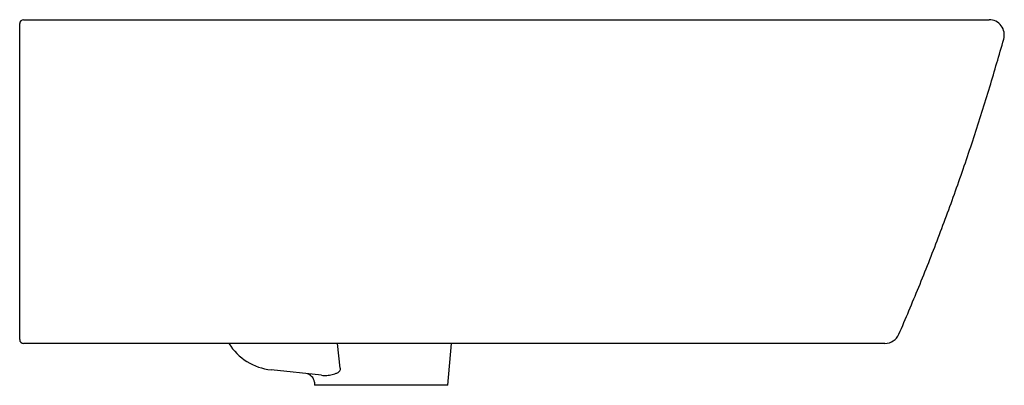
# Model space of a CAD drawing. Header units: millimetres. Extents: x 4016.772 to 4017.29, y 2459.915 to 2460.107.
import ezdxf

# ---------------------------------------------------------------- set-up
doc = ezdxf.new("R2010")
doc.units = ezdxf.units.MM
doc.layers.add('SANINDUSA', color=3, linetype='Continuous')

msp = doc.modelspace()

# ---------------------------------------------------------------- linework, layer by layer
at = {"layer": 'SANINDUSA'}
for p, q in [((4016.940828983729, 2459.924439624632), (4016.939368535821, 2459.937412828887)), ((4016.997338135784, 2459.915412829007), (4016.999262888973, 2459.937412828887)), ((4016.931025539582, 2459.92066206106), (4016.90443093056, 2459.92353259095)), ((4016.927197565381, 2459.917019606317), (4016.927338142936, 2459.915412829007)), ((4016.997338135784, 2459.915412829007), (4016.927338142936, 2459.915412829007))]:
    msp.add_line(p, q, dxfattribs=at)
for centre, radius, start, end in [((4016.774338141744, 2460.105412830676), 0.001999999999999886, 90, 180), ((4017.281852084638, 2460.099437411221), 0.007975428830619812, 344.0115476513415, 90.08785432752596), ((4016.774338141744, 2459.939412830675), 0.001999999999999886, 180, 270), ((4017.227105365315, 2459.945412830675), 0.008000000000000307, 270, 336.4881821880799), ((4016.907650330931, 2459.953359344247), 0.03000000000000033, 212.2200142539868, 263.8395434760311), ((4016.922216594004, 2459.916583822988), 0.005000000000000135, 4.98748536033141, 83.83954347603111)]:
    msp.add_arc(centre, radius, start, end, dxfattribs=at)
for points, knots in [([(4016.772338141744, 2460.098420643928), (4016.772338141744, 2460.099097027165), (4016.772338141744, 2460.100449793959), (4016.772338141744, 2460.102391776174), (4016.772338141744, 2460.103990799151), (4016.772338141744, 2460.105072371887), (4016.772338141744, 2460.105398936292), (4016.772338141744, 2460.105411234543), (4016.772338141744, 2460.10541283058)], [0, 0, 0, 0, 0.1942076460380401, 0.388415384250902, 0.5826232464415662, 0.7768317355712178, 0.971037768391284, 1, 1, 1, 1]), ([(4016.774338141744, 2460.107412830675), (4016.847338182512, 2460.107412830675), (4016.92033819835, 2460.107412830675), (4017.029838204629, 2460.107412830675), (4017.066338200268, 2460.107412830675), (4017.12108819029, 2460.107412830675), (4017.148463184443, 2460.107412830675), (4017.180400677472, 2460.107412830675), (4017.196369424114, 2460.107412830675), (4017.204353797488, 2460.107412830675), (4017.207775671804, 2460.107412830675), (4017.209486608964, 2460.107412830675), (4017.210056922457, 2460.107412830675), (4017.211197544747, 2460.107412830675), (4017.211767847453, 2460.107412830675), (4017.212338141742, 2460.107412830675)], [0, 0, 0, 0, 0.4999999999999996, 0.4999999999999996, 0.7499999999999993, 0.7499999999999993, 0.8749999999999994, 0.9374999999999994, 0.9687499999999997, 0.9843749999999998, 0.9921874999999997, 0.9921874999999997, 0.9960937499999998, 0.9960937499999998, 1, 1, 1, 1]), ([(4017.21233813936, 2460.107412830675), (4017.214176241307, 2460.107412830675), (4017.217852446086, 2460.107412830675), (4017.224139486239, 2460.107412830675), (4017.231133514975, 2460.107412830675), (4017.238670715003, 2460.107412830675), (4017.245861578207, 2460.107412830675), (4017.252597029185, 2460.107412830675), (4017.258805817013, 2460.107412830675), (4017.264406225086, 2460.107412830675), (4017.269305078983, 2460.107412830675), (4017.273464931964, 2460.107412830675), (4017.27691781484, 2460.107412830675), (4017.279496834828, 2460.107412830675), (4017.281225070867, 2460.107412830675), (4017.281518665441, 2460.107412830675), (4017.281839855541, 2460.107412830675)], [0, 0, 0, 0, 0.05068139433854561, 0.1013628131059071, 0.1748725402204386, 0.2486178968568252, 0.3221293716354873, 0.3957895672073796, 0.4696858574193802, 0.5433465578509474, 0.6169180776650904, 0.6907230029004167, 0.7642932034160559, 0.8427675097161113, 0.9215267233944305, 1, 1, 1, 1]), ([(4016.772338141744, 2459.943645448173), (4016.772338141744, 2459.951401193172), (4016.772338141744, 2459.966915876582), (4016.772338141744, 2459.990361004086), (4016.772338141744, 2460.013924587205), (4016.772338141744, 2460.039767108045), (4016.772338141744, 2460.067911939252), (4016.772338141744, 2460.088248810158), (4016.772338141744, 2460.098420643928)], [0, 0, 0, 0, 0.1526864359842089, 0.3054357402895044, 0.4581222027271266, 0.6108716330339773, 0.8053707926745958, 1, 1, 1, 1]), ([(4017.234441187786, 2459.94222132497), (4017.237949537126, 2459.950453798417), (4017.245128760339, 2459.967236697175), (4017.255214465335, 2459.992886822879), (4017.264875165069, 2460.019080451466), (4017.273896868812, 2460.045500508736), (4017.282177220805, 2460.071540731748), (4017.287126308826, 2460.088865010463), (4017.289519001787, 2460.097240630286)], [0, 0, 0, 0, 0.1630215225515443, 0.332605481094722, 0.5021569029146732, 0.6717058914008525, 0.8412824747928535, 0.9999999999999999, 0.9999999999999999, 0.9999999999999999, 0.9999999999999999]), ([(4016.772338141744, 2459.939412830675), (4016.772338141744, 2459.939412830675), (4016.772338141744, 2459.939513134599), (4016.772338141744, 2459.939812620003), (4016.772338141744, 2459.939936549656), (4016.772338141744, 2459.940226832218), (4016.772338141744, 2459.940393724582), (4016.772338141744, 2459.940772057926), (4016.772338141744, 2459.940982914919), (4016.772338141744, 2459.941434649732), (4016.772338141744, 2459.94167709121), (4016.772338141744, 2459.942195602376), (4016.772338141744, 2459.94247246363), (4016.772338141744, 2459.943043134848), (4016.772338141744, 2459.94333893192), (4016.772338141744, 2459.943645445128)], [0, 0, 0, 0, 0.249999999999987, 0.249999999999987, 0.3749999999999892, 0.3749999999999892, 0.4999999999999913, 0.4999999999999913, 0.6249999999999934, 0.6249999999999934, 0.7499999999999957, 0.7499999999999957, 0.8749999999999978, 0.8749999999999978, 1, 1, 1, 1]), ([(4017.172331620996, 2459.937412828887), (4017.139508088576, 2459.937412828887), (4017.073177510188, 2459.937412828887), (4016.940513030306, 2459.937412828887), (4016.840672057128, 2459.937412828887), (4016.774338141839, 2459.937412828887)], [0, 0, 0, 0, 0.2474176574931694, 0.4999875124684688, 1, 1, 1, 1]), ([(4017.227019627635, 2459.937412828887), (4017.226959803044, 2459.937412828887), (4017.226840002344, 2459.937412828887), (4017.225871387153, 2459.937412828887), (4017.224274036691, 2459.937412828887), (4017.22197370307, 2459.937412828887), (4017.219064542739, 2459.937412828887), (4017.215585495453, 2459.937412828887), (4017.211572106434, 2459.937412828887), (4017.207099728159, 2459.937412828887), (4017.20221141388, 2459.937412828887), (4017.196957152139, 2459.937412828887), (4017.191416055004, 2459.937412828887), (4017.18542954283, 2459.937412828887), (4017.179027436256, 2459.937412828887), (4017.174564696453, 2459.937412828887), (4017.172331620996, 2459.937412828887)], [0, 0, 0, 0, 0.07057796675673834, 0.1413346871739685, 0.2118418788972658, 0.2825454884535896, 0.353479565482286, 0.4241828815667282, 0.4941238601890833, 0.5642885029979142, 0.6342286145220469, 0.7040174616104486, 0.7740305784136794, 0.8438175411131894, 0.9218490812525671, 1, 1, 1, 1]), ([(4016.93102553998, 2459.920662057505), (4016.931922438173, 2459.920565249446), (4016.93283802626, 2459.920557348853), (4016.934236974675, 2459.920654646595), (4016.934707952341, 2459.920705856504), (4016.935647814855, 2459.920845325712), (4016.936117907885, 2459.920933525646), (4016.937056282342, 2459.921152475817), (4016.937524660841, 2459.921282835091), (4016.938454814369, 2459.921603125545), (4016.938914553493, 2459.92179098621), (4016.939571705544, 2459.922147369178), (4016.939786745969, 2459.922279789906), (4016.940190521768, 2459.922582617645), (4016.940381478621, 2459.922754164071), (4016.940699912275, 2459.923155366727), (4016.940827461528, 2459.923389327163), (4016.940909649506, 2459.923778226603), (4016.940918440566, 2459.923913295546), (4016.940898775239, 2459.924179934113), (4016.940871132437, 2459.924310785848), (4016.940828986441, 2459.924439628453)], [0, 0, 0, 0, 0.2500000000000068, 0.2500000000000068, 0.3750000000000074, 0.3750000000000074, 0.500000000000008, 0.500000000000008, 0.6250000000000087, 0.6250000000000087, 0.7500000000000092, 0.7500000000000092, 0.812500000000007, 0.812500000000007, 0.8750000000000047, 0.8750000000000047, 0.9375000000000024, 0.9375000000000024, 0.9687500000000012, 0.9687500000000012, 1, 1, 1, 1])]:
    msp.add_open_spline(points, degree=3, knots=knots, dxfattribs=at)

doc.saveas('drawing.dxf')
